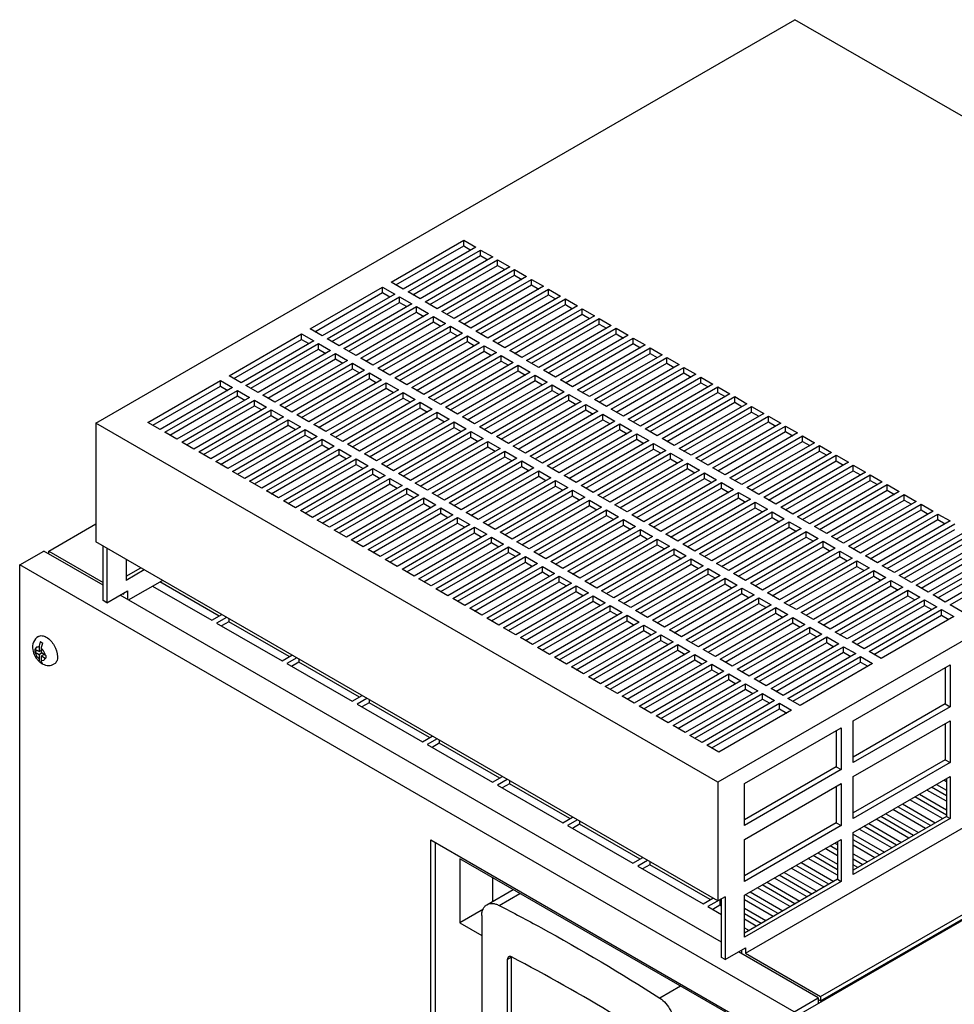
# Model space of a CAD drawing. Header units: millimetres. Extents: x 165 to 593, y 81 to 977.
# Tile 4 of 5: x 165 to 438, y 689 to 977. Entities that reach past the tile are written whole.
import ezdxf

# ---------------------------------------------------------------- set-up
doc = ezdxf.new("R2010")
doc.units = ezdxf.units.MM
doc.header["$LTSCALE"] = 68.795159
doc.layers.get('0').update_dxf_attribs({"linetype": 'CONTINUOUS'})

msp = doc.modelspace()

# ---------------------------------------------------------------- linework, layer by layer
at = {"color": 7, "linetype": 'Continuous'}
for p, q in [((187.32, 858.56), (391.6, 976.5)), ((573.33, 871.58), (391.6, 976.5)), ((273.59, 899.79), (294.8, 912.04)), ((275, 898.97), (294.8, 910.41)), ((298.33, 910), (277.12, 897.75)), ((294.8, 910.41), (294.8, 912.04)), ((294.8, 912.04), (298.33, 910)), ((294.8, 910.41), (296.92, 909.18)), ((278.54, 896.93), (299.75, 909.18)), ((279.95, 896.12), (299.75, 907.55)), ((303.28, 907.14), (282.07, 894.89)), ((299.75, 907.55), (299.75, 909.18)), ((299.75, 909.18), (303.28, 907.14)), ((299.75, 907.55), (301.87, 906.32)), ((283.49, 894.08), (304.7, 906.32)), ((284.9, 893.26), (304.7, 904.69)), ((308.23, 904.28), (287.02, 892.03)), ((304.7, 904.69), (304.7, 906.32)), ((304.7, 906.32), (308.23, 904.28)), ((304.7, 904.69), (306.82, 903.47)), ((288.44, 891.22), (309.65, 903.47)), ((289.85, 890.4), (309.65, 901.83)), ((313.18, 901.42), (291.97, 889.18)), ((309.65, 901.83), (309.65, 903.47)), ((309.65, 903.47), (313.18, 901.42)), ((309.65, 901.83), (311.77, 900.61)), ((249.9, 886.12), (271.11, 898.36)), ((271.11, 896.73), (271.11, 898.36)), ((271.11, 898.36), (274.65, 896.32)), ((277.12, 897.75), (273.59, 899.79)), ((293.38, 888.36), (314.6, 900.61)), ((294.8, 887.54), (314.6, 898.97)), ((318.13, 898.57), (296.92, 886.32)), ((314.6, 898.97), (314.6, 900.61)), ((314.6, 900.61), (318.13, 898.57)), ((314.6, 898.97), (316.72, 897.75)), ((251.31, 885.3), (271.11, 896.73)), ((274.65, 896.32), (253.43, 884.07)), ((254.85, 883.26), (276.06, 895.5)), ((271.11, 896.73), (273.23, 895.5)), ((276.06, 893.87), (276.06, 895.5)), ((276.06, 895.5), (279.6, 893.46)), ((282.07, 894.89), (278.54, 896.93)), ((298.33, 885.5), (319.55, 897.75)), ((299.75, 884.69), (319.55, 896.12)), ((323.08, 895.71), (301.87, 883.46)), ((319.55, 896.12), (319.55, 897.75)), ((319.55, 897.75), (323.08, 895.71)), ((319.55, 896.12), (321.67, 894.89)), ((256.26, 882.44), (276.06, 893.87)), ((279.6, 893.46), (258.38, 881.22)), ((259.8, 880.4), (281.01, 892.65)), ((276.06, 893.87), (278.18, 892.65)), ((281.01, 891.01), (281.01, 892.65)), ((281.01, 892.65), (284.55, 890.61)), ((287.02, 892.03), (283.49, 894.08)), ((303.28, 882.65), (324.5, 894.89)), ((304.7, 881.83), (324.5, 893.26)), ((328.03, 892.85), (306.82, 880.6)), ((324.5, 893.26), (324.5, 894.89)), ((324.5, 894.89), (328.03, 892.85)), ((324.5, 893.26), (326.62, 892.03)), ((261.21, 879.58), (281.01, 891.01)), ((284.55, 890.61), (263.33, 878.36)), ((264.75, 877.54), (285.96, 889.79)), ((281.01, 891.01), (283.13, 889.79)), ((285.96, 888.16), (285.96, 889.79)), ((285.96, 889.79), (289.5, 887.75)), ((291.97, 889.18), (288.44, 891.22)), ((308.23, 879.79), (329.45, 892.03)), ((309.65, 878.97), (329.45, 890.4)), ((332.98, 889.99), (311.77, 877.75)), ((329.45, 890.4), (329.45, 892.03)), ((329.45, 892.03), (332.98, 889.99)), ((329.45, 890.4), (331.57, 889.18)), ((266.16, 876.73), (285.96, 888.16)), ((289.5, 887.75), (268.28, 875.5)), ((269.7, 874.68), (290.91, 886.93)), ((285.96, 888.16), (288.08, 886.93)), ((290.91, 885.3), (290.91, 886.93)), ((290.91, 886.93), (294.45, 884.89)), ((296.92, 886.32), (293.38, 888.36)), ((313.18, 876.93), (334.4, 889.18)), ((314.6, 876.11), (334.4, 887.54)), ((337.93, 887.14), (316.72, 874.89)), ((334.4, 887.54), (334.4, 889.18)), ((334.4, 889.18), (337.93, 887.14)), ((334.4, 887.54), (336.52, 886.32)), ((226.21, 872.44), (247.42, 884.69)), ((247.42, 883.05), (247.42, 884.69)), ((247.42, 884.69), (250.96, 882.65)), ((253.43, 884.07), (249.9, 886.12)), ((271.11, 873.87), (290.91, 885.3)), ((294.45, 884.89), (273.23, 872.64)), ((274.65, 871.83), (295.86, 884.07)), ((290.91, 885.3), (293.03, 884.07)), ((295.86, 882.44), (295.86, 884.07)), ((295.86, 884.07), (299.4, 882.03)), ((301.87, 883.46), (298.33, 885.5)), ((318.13, 874.07), (339.35, 886.32)), ((319.55, 873.26), (339.35, 884.69)), ((342.88, 884.28), (321.67, 872.03)), ((339.35, 884.69), (339.35, 886.32)), ((339.35, 886.32), (342.88, 884.28)), ((339.35, 884.69), (341.47, 883.46)), ((227.62, 871.62), (247.42, 883.05)), ((250.96, 882.65), (229.75, 870.4)), ((231.16, 869.58), (252.37, 881.83)), ((247.42, 883.05), (249.54, 881.83)), ((252.37, 880.2), (252.37, 881.83)), ((252.37, 881.83), (255.91, 879.79)), ((258.38, 881.22), (254.85, 883.26)), ((276.06, 871.01), (295.86, 882.44)), ((299.4, 882.03), (278.18, 869.79)), ((279.6, 868.97), (300.81, 881.22)), ((295.86, 882.44), (297.98, 881.22)), ((300.81, 879.58), (300.81, 881.22)), ((300.81, 881.22), (304.34, 879.18)), ((306.82, 880.6), (303.28, 882.65)), ((323.08, 871.21), (344.3, 883.46)), ((324.5, 870.4), (344.3, 881.83)), ((347.83, 881.42), (326.62, 869.17)), ((344.3, 881.83), (344.3, 883.46)), ((344.3, 883.46), (347.83, 881.42)), ((344.3, 881.83), (346.42, 880.6)), ((232.57, 868.76), (252.37, 880.2)), ((255.91, 879.79), (234.7, 867.54)), ((236.11, 866.72), (257.32, 878.97)), ((252.37, 880.2), (254.49, 878.97)), ((257.32, 877.34), (257.32, 878.97)), ((257.32, 878.97), (260.86, 876.93)), ((263.33, 878.36), (259.8, 880.4)), ((281.01, 868.15), (300.81, 879.58)), ((304.34, 879.18), (283.13, 866.93)), ((284.55, 866.11), (305.76, 878.36)), ((300.81, 879.58), (302.93, 878.36)), ((305.76, 876.73), (305.76, 878.36)), ((305.76, 878.36), (309.29, 876.32)), ((311.77, 877.75), (308.23, 879.79)), ((328.03, 868.36), (349.25, 880.6)), ((329.45, 867.54), (349.25, 878.97)), ((352.78, 878.56), (331.57, 866.32)), ((349.25, 878.97), (349.25, 880.6)), ((349.25, 880.6), (352.78, 878.56)), ((349.25, 878.97), (351.37, 877.75)), ((237.52, 865.91), (257.32, 877.34)), ((260.86, 876.93), (239.64, 864.68)), ((241.06, 863.87), (262.27, 876.11)), ((257.32, 877.34), (259.44, 876.11)), ((262.27, 874.48), (262.27, 876.11)), ((262.27, 876.11), (265.81, 874.07)), ((268.28, 875.5), (264.75, 877.54)), ((285.96, 865.29), (305.76, 876.73)), ((309.29, 876.32), (288.08, 864.07)), ((289.5, 863.25), (310.71, 875.5)), ((305.76, 876.73), (307.88, 875.5)), ((310.71, 873.87), (310.71, 875.5)), ((310.71, 875.5), (314.24, 873.46)), ((316.72, 874.89), (313.18, 876.93)), ((332.98, 865.5), (354.2, 877.75)), ((334.4, 864.68), (354.2, 876.11)), ((357.73, 875.71), (336.52, 863.46)), ((337.93, 862.64), (359.15, 874.89)), ((354.2, 876.11), (354.2, 877.75)), ((354.2, 877.75), (357.73, 875.71)), ((354.2, 876.11), (356.32, 874.89)), ((359.15, 873.26), (359.15, 874.89)), ((359.15, 874.89), (362.68, 872.85)), ((229.75, 870.4), (226.21, 872.44)), ((242.47, 863.05), (262.27, 874.48)), ((265.81, 874.07), (244.59, 861.82)), ((246.01, 861.01), (267.22, 873.26)), ((262.27, 874.48), (264.39, 873.26)), ((267.22, 871.62), (267.22, 873.26)), ((267.22, 873.26), (270.76, 871.21)), ((273.23, 872.64), (269.7, 874.68)), ((290.91, 862.44), (310.71, 873.87)), ((314.24, 873.46), (293.03, 861.21)), ((294.45, 860.4), (315.66, 872.64)), ((310.71, 873.87), (312.83, 872.64)), ((315.66, 871.01), (315.66, 872.64)), ((315.66, 872.64), (319.19, 870.6)), ((321.67, 872.03), (318.13, 874.07)), ((339.35, 861.82), (359.15, 873.26)), ((362.68, 872.85), (341.47, 860.6)), ((342.88, 859.78), (364.1, 872.03)), ((359.15, 873.26), (361.27, 872.03)), ((364.1, 870.4), (364.1, 872.03)), ((364.1, 872.03), (367.63, 869.99)), ((202.52, 858.76), (223.73, 871.01)), ((203.94, 857.95), (223.73, 869.38)), ((223.73, 869.38), (223.73, 871.01)), ((223.73, 871.01), (227.27, 868.97)), ((223.73, 869.38), (225.86, 868.15)), ((234.7, 867.54), (231.16, 869.58)), ((247.42, 860.19), (267.22, 871.62)), ((270.76, 871.21), (249.54, 858.97)), ((250.96, 858.15), (272.17, 870.4)), ((267.22, 871.62), (269.34, 870.4)), ((272.17, 868.76), (272.17, 870.4)), ((272.17, 870.4), (275.71, 868.36)), ((278.18, 869.79), (274.65, 871.83)), ((295.86, 859.58), (315.66, 871.01)), ((319.19, 870.6), (297.98, 858.35)), ((299.4, 857.54), (320.61, 869.79)), ((315.66, 871.01), (317.78, 869.79)), ((320.61, 868.15), (320.61, 869.79)), ((320.61, 869.79), (324.14, 867.74)), ((326.62, 869.17), (323.08, 871.21)), ((344.3, 858.97), (364.1, 870.4)), ((367.63, 869.99), (346.42, 857.74)), ((347.83, 856.93), (369.05, 869.17)), ((364.1, 870.4), (366.22, 869.17)), ((573.33, 871.58), (369.05, 753.64)), ((369.05, 867.54), (369.05, 869.17)), ((369.05, 869.17), (372.58, 867.13)), ((227.27, 868.97), (206.06, 856.72)), ((207.47, 855.91), (228.68, 868.15)), ((208.89, 855.09), (228.68, 866.52)), ((228.68, 866.52), (228.68, 868.15)), ((228.68, 868.15), (232.22, 866.11)), ((228.68, 866.52), (230.81, 865.29)), ((239.64, 864.68), (236.11, 866.72)), ((252.37, 857.33), (272.17, 868.76)), ((275.71, 868.36), (254.49, 856.11)), ((255.91, 855.29), (277.12, 867.54)), ((272.17, 868.76), (274.29, 867.54)), ((277.12, 865.91), (277.12, 867.54)), ((277.12, 867.54), (280.66, 865.5)), ((283.13, 866.93), (279.6, 868.97)), ((300.81, 856.72), (320.61, 868.15)), ((324.14, 867.74), (302.93, 855.5)), ((304.35, 854.68), (325.56, 866.93)), ((320.61, 868.15), (322.73, 866.93)), ((325.56, 865.29), (325.56, 866.93)), ((325.56, 866.93), (329.09, 864.89)), ((331.57, 866.32), (328.03, 868.36)), ((349.25, 856.11), (369.05, 867.54)), ((372.58, 867.13), (351.37, 854.88)), ((352.78, 854.07), (374, 866.32)), ((369.05, 867.54), (371.17, 866.32)), ((374, 864.68), (374, 866.32)), ((374, 866.32), (377.53, 864.27)), ((232.22, 866.11), (211.01, 853.86)), ((212.42, 853.05), (233.63, 865.29)), ((213.84, 852.23), (233.63, 863.66)), ((233.63, 863.66), (233.63, 865.29)), ((233.63, 865.29), (237.17, 863.25)), ((233.63, 863.66), (235.76, 862.44)), ((244.59, 861.82), (241.06, 863.87)), ((257.32, 854.48), (277.12, 865.91)), ((280.66, 865.5), (259.44, 853.25)), ((260.86, 852.44), (282.07, 864.68)), ((277.12, 865.91), (279.24, 864.68)), ((282.07, 863.05), (282.07, 864.68)), ((282.07, 864.68), (285.61, 862.64)), ((288.08, 864.07), (284.55, 866.11)), ((305.76, 853.86), (325.56, 865.29)), ((329.09, 864.89), (307.88, 852.64)), ((309.29, 851.82), (330.51, 864.07)), ((325.56, 865.29), (327.68, 864.07)), ((330.51, 862.44), (330.51, 864.07)), ((330.51, 864.07), (334.04, 862.03)), ((336.52, 863.46), (332.98, 865.5)), ((354.2, 853.25), (374, 864.68)), ((377.53, 864.27), (356.32, 852.03)), ((357.73, 851.21), (378.94, 863.46)), ((374, 864.68), (376.12, 863.46)), ((378.94, 861.82), (378.94, 863.46)), ((378.94, 863.46), (382.48, 861.42)), ((237.17, 863.25), (215.96, 851.01)), ((217.37, 850.19), (238.58, 862.44)), ((218.79, 849.37), (238.58, 860.8)), ((238.58, 860.8), (238.58, 862.44)), ((238.58, 862.44), (242.12, 860.4)), ((238.58, 860.8), (240.71, 859.58)), ((249.54, 858.97), (246.01, 861.01)), ((262.27, 851.62), (282.07, 863.05)), ((285.61, 862.64), (264.39, 850.39)), ((265.81, 849.58), (287.02, 861.82)), ((282.07, 863.05), (284.19, 861.82)), ((287.02, 860.19), (287.02, 861.82)), ((287.02, 861.82), (290.56, 859.78)), ((293.03, 861.21), (289.5, 863.25)), ((310.71, 851.01), (330.51, 862.44)), ((334.04, 862.03), (312.83, 849.78)), ((314.24, 848.97), (335.46, 861.21)), ((330.51, 862.44), (332.63, 861.21)), ((335.46, 859.58), (335.46, 861.21)), ((335.46, 861.21), (338.99, 859.17)), ((341.47, 860.6), (337.93, 862.64)), ((359.15, 850.39), (378.94, 861.82)), ((382.48, 861.42), (361.27, 849.17)), ((362.68, 848.35), (383.89, 860.6)), ((378.94, 861.82), (381.07, 860.6)), ((383.89, 858.97), (383.89, 860.6)), ((383.89, 860.6), (387.43, 858.56)), ((187.32, 858.56), (187.32, 823.86)), ((369.05, 753.64), (187.32, 858.56)), ((206.06, 856.72), (202.52, 858.76)), ((242.12, 860.4), (220.91, 848.15)), ((222.32, 847.33), (243.53, 859.58)), ((223.74, 846.52), (243.53, 857.95)), ((243.53, 857.95), (243.53, 859.58)), ((243.53, 859.58), (247.07, 857.54)), ((243.53, 857.95), (245.66, 856.72)), ((254.49, 856.11), (250.96, 858.15)), ((267.22, 848.76), (287.02, 860.19)), ((290.56, 859.78), (269.34, 847.54)), ((270.76, 846.72), (291.97, 858.97)), ((287.02, 860.19), (289.14, 858.97)), ((291.97, 857.33), (291.97, 858.97)), ((291.97, 858.97), (295.51, 856.93)), ((297.98, 858.35), (294.45, 860.4)), ((315.66, 848.15), (335.46, 859.58)), ((338.99, 859.17), (317.78, 846.92)), ((319.19, 846.11), (340.41, 858.35)), ((335.46, 859.58), (337.58, 858.35)), ((340.41, 856.72), (340.41, 858.35)), ((340.41, 858.35), (343.94, 856.31)), ((346.42, 857.74), (342.88, 859.78)), ((364.1, 847.54), (383.89, 858.97)), ((387.43, 858.56), (366.22, 846.31)), ((367.63, 845.5), (388.84, 857.74)), ((383.89, 858.97), (386.02, 857.74)), ((388.84, 856.11), (388.84, 857.74)), ((388.84, 857.74), (392.38, 855.7)), ((211.01, 853.86), (207.47, 855.91)), ((247.07, 857.54), (225.86, 845.29)), ((227.27, 844.47), (248.48, 856.72)), ((228.68, 843.66), (248.48, 855.09)), ((248.48, 855.09), (248.48, 856.72)), ((248.48, 856.72), (252.02, 854.68)), ((248.48, 855.09), (250.61, 853.86)), ((259.44, 853.25), (255.91, 855.29)), ((272.17, 845.9), (291.97, 857.33)), ((295.51, 856.93), (274.29, 844.68)), ((275.71, 843.86), (296.92, 856.11)), ((291.97, 857.33), (294.09, 856.11)), ((296.92, 854.48), (296.92, 856.11)), ((296.92, 856.11), (300.46, 854.07)), ((302.93, 855.5), (299.4, 857.54)), ((320.61, 845.29), (340.41, 856.72)), ((343.94, 856.31), (322.73, 844.07)), ((324.14, 843.25), (345.36, 855.5)), ((340.41, 856.72), (342.53, 855.5)), ((345.36, 853.86), (345.36, 855.5)), ((345.36, 855.5), (348.89, 853.46)), ((351.37, 854.88), (347.83, 856.93)), ((369.05, 844.68), (388.84, 856.11)), ((392.38, 855.7), (371.17, 843.45)), ((372.58, 842.64), (393.79, 854.88)), ((388.84, 856.11), (390.97, 854.88)), ((393.79, 853.25), (393.79, 854.88)), ((393.79, 854.88), (397.33, 852.84)), ((215.96, 851.01), (212.42, 853.05)), ((252.02, 854.68), (230.81, 842.43)), ((232.22, 841.62), (253.43, 853.86)), ((233.63, 840.8), (253.43, 852.23)), ((253.43, 852.23), (253.43, 853.86)), ((253.43, 853.86), (256.97, 851.82)), ((253.43, 852.23), (255.55, 851.01)), ((264.39, 850.39), (260.86, 852.44)), ((277.12, 843.05), (296.92, 854.48)), ((300.46, 854.07), (279.24, 841.82)), ((280.66, 841), (301.87, 853.25)), ((296.92, 854.48), (299.04, 853.25)), ((301.87, 851.62), (301.87, 853.25)), ((301.87, 853.25), (305.41, 851.21)), ((307.88, 852.64), (304.35, 854.68)), ((325.56, 842.43), (345.36, 853.86)), ((348.89, 853.46), (327.68, 841.21)), ((329.09, 840.39), (350.31, 852.64)), ((345.36, 853.86), (347.48, 852.64)), ((350.31, 851.01), (350.31, 852.64)), ((350.31, 852.64), (353.84, 850.6)), ((356.32, 852.03), (352.78, 854.07)), ((374, 841.82), (393.79, 853.25)), ((397.33, 852.84), (376.12, 840.6)), ((377.53, 839.78), (398.74, 852.03)), ((393.79, 853.25), (395.92, 852.03)), ((398.74, 850.39), (398.74, 852.03)), ((398.74, 852.03), (402.28, 849.99)), ((220.91, 848.15), (217.37, 850.19)), ((256.97, 851.82), (235.76, 839.58)), ((237.17, 838.76), (258.38, 851.01)), ((238.58, 837.94), (258.38, 849.37)), ((258.38, 849.37), (258.38, 851.01)), ((258.38, 851.01), (261.92, 848.97)), ((258.38, 849.37), (260.5, 848.15)), ((269.34, 847.54), (265.81, 849.58)), ((282.07, 840.19), (301.87, 851.62)), ((305.41, 851.21), (284.19, 838.96)), ((285.61, 838.15), (306.82, 850.39)), ((301.87, 851.62), (303.99, 850.39)), ((306.82, 848.76), (306.82, 850.39)), ((306.82, 850.39), (310.36, 848.35)), ((312.83, 849.78), (309.29, 851.82)), ((330.51, 839.58), (350.31, 851.01)), ((353.84, 850.6), (332.63, 838.35)), ((334.04, 837.53), (355.26, 849.78)), ((350.31, 851.01), (352.43, 849.78)), ((355.26, 848.15), (355.26, 849.78)), ((355.26, 849.78), (358.79, 847.74)), ((361.27, 849.17), (357.73, 851.21)), ((378.95, 838.96), (398.74, 850.39)), ((402.28, 849.99), (381.07, 837.74)), ((382.48, 836.92), (403.69, 849.17)), ((398.74, 850.39), (400.87, 849.17)), ((403.69, 847.54), (403.69, 849.17)), ((403.69, 849.17), (407.23, 847.13)), ((225.86, 845.29), (222.32, 847.33)), ((261.92, 848.97), (240.71, 836.72)), ((242.12, 835.9), (263.33, 848.15)), ((243.53, 835.08), (263.33, 846.52)), ((266.87, 846.11), (245.66, 833.86)), ((263.33, 846.52), (263.33, 848.15)), ((263.33, 848.15), (266.87, 846.11)), ((263.33, 846.52), (265.45, 845.29)), ((274.29, 844.68), (270.76, 846.72)), ((287.02, 837.33), (306.82, 848.76)), ((310.36, 848.35), (289.14, 836.11)), ((290.56, 835.29), (311.77, 847.54)), ((306.82, 848.76), (308.94, 847.54)), ((311.77, 845.9), (311.77, 847.54)), ((311.77, 847.54), (315.31, 845.5)), ((317.78, 846.92), (314.24, 848.97)), ((322.73, 844.07), (319.19, 846.11)), ((335.46, 836.72), (355.26, 848.15)), ((358.79, 847.74), (337.58, 835.49)), ((338.99, 834.68), (360.21, 846.92)), ((355.26, 848.15), (357.38, 846.92)), ((360.21, 845.29), (360.21, 846.92)), ((360.21, 846.92), (363.74, 844.88)), ((366.22, 846.31), (362.68, 848.35)), ((383.89, 836.11), (403.69, 847.54)), ((407.23, 847.13), (386.02, 834.88)), ((387.43, 834.06), (408.64, 846.31)), ((403.69, 847.54), (405.82, 846.31)), ((408.64, 844.68), (408.64, 846.31)), ((408.64, 846.31), (412.18, 844.27)), ((230.81, 842.43), (227.27, 844.47)), ((247.07, 833.04), (268.28, 845.29)), ((248.48, 832.23), (268.28, 843.66)), ((271.82, 843.25), (250.61, 831)), ((268.28, 843.66), (268.28, 845.29)), ((268.28, 845.29), (271.82, 843.25)), ((268.28, 843.66), (270.4, 842.43)), ((279.24, 841.82), (275.71, 843.86)), ((291.97, 834.47), (311.77, 845.9)), ((315.31, 845.5), (294.09, 833.25)), ((295.51, 832.43), (316.72, 844.68)), ((311.77, 845.9), (313.89, 844.68)), ((316.72, 843.05), (316.72, 844.68)), ((316.72, 844.68), (320.26, 842.64)), ((327.68, 841.21), (324.14, 843.25)), ((340.41, 833.86), (360.21, 845.29)), ((363.74, 844.88), (342.53, 832.64)), ((343.94, 831.82), (365.16, 844.07)), ((360.21, 845.29), (362.33, 844.07)), ((365.16, 842.43), (365.16, 844.07)), ((365.16, 844.07), (368.69, 842.03)), ((371.17, 843.45), (367.63, 845.5)), ((388.84, 833.25), (408.64, 844.68)), ((412.18, 844.27), (390.97, 832.02)), ((392.38, 831.21), (413.59, 843.45)), ((408.64, 844.68), (410.76, 843.45)), ((413.59, 841.82), (413.59, 843.45)), ((413.59, 843.45), (417.13, 841.41)), ((235.76, 839.58), (232.22, 841.62)), ((252.02, 830.19), (273.23, 842.43)), ((253.43, 829.37), (273.23, 840.8)), ((276.77, 840.39), (255.55, 828.14)), ((273.23, 840.8), (273.23, 842.43)), ((273.23, 842.43), (276.77, 840.39)), ((273.23, 840.8), (275.35, 839.58)), ((284.19, 838.96), (280.66, 841)), ((296.92, 831.61), (316.72, 843.05)), ((320.26, 842.64), (299.04, 830.39)), ((300.46, 829.57), (321.67, 841.82)), ((316.72, 843.05), (318.84, 841.82)), ((321.67, 840.19), (321.67, 841.82)), ((321.67, 841.82), (325.2, 839.78)), ((332.63, 838.35), (329.09, 840.39)), ((345.36, 831), (365.16, 842.43)), ((368.69, 842.03), (347.48, 829.78)), ((348.89, 828.96), (370.11, 841.21)), ((365.16, 842.43), (367.28, 841.21)), ((370.11, 839.58), (370.11, 841.21)), ((370.11, 841.21), (373.64, 839.17)), ((376.12, 840.6), (372.58, 842.64)), ((393.79, 830.39), (413.59, 841.82)), ((417.13, 841.41), (395.92, 829.17)), ((397.33, 828.35), (418.54, 840.6)), ((413.59, 841.82), (415.71, 840.6)), ((418.54, 838.96), (418.54, 840.6)), ((418.54, 840.6), (422.08, 838.56)), ((240.71, 836.72), (237.17, 838.76)), ((256.97, 827.33), (278.18, 839.58)), ((258.38, 826.51), (278.18, 837.94)), ((281.72, 837.53), (260.5, 825.29)), ((278.18, 837.94), (278.18, 839.58)), ((278.18, 839.58), (281.72, 837.53)), ((278.18, 837.94), (280.3, 836.72)), ((289.14, 836.11), (285.61, 838.15)), ((301.87, 828.76), (321.67, 840.19)), ((325.2, 839.78), (303.99, 827.53)), ((305.41, 826.72), (326.62, 838.96)), ((321.67, 840.19), (323.79, 838.96)), ((326.62, 837.33), (326.62, 838.96)), ((326.62, 838.96), (330.15, 836.92)), ((337.58, 835.49), (334.04, 837.53)), ((350.31, 828.14), (370.11, 839.58)), ((373.64, 839.17), (352.43, 826.92)), ((353.84, 826.1), (375.06, 838.35)), ((370.11, 839.58), (372.23, 838.35)), ((375.06, 836.72), (375.06, 838.35)), ((375.06, 838.35), (378.59, 836.31)), ((381.07, 837.74), (377.53, 839.78)), ((398.74, 827.53), (418.54, 838.96)), ((422.08, 838.56), (400.87, 826.31)), ((402.28, 825.49), (423.49, 837.74)), ((418.54, 838.96), (420.66, 837.74)), ((423.49, 836.11), (423.49, 837.74)), ((423.49, 837.74), (427.03, 835.7)), ((245.66, 833.86), (242.12, 835.9)), ((261.92, 824.47), (283.13, 836.72)), ((263.33, 823.65), (283.13, 835.08)), ((286.67, 834.68), (265.45, 822.43)), ((283.13, 835.08), (283.13, 836.72)), ((283.13, 836.72), (286.67, 834.68)), ((283.13, 835.08), (285.25, 833.86)), ((294.09, 833.25), (290.56, 835.29)), ((306.82, 825.9), (326.62, 837.33)), ((330.15, 836.92), (308.94, 824.67)), ((310.36, 823.86), (331.57, 836.11)), ((326.62, 837.33), (328.74, 836.11)), ((331.57, 834.47), (331.57, 836.11)), ((331.57, 836.11), (335.1, 834.06)), ((342.53, 832.64), (338.99, 834.68)), ((355.26, 825.29), (375.06, 836.72)), ((378.59, 836.31), (357.38, 824.06)), ((358.79, 823.25), (380.01, 835.49)), ((375.06, 836.72), (377.18, 835.49)), ((380.01, 833.86), (380.01, 835.49)), ((380.01, 835.49), (383.54, 833.45)), ((386.02, 834.88), (382.48, 836.92)), ((403.69, 824.68), (423.49, 836.11)), ((427.03, 835.7), (405.82, 823.45)), ((407.23, 822.63), (428.44, 834.88)), ((423.49, 836.11), (425.61, 834.88)), ((428.44, 833.25), (428.44, 834.88)), ((428.44, 834.88), (431.98, 832.84)), ((250.61, 831), (247.07, 833.04)), ((266.87, 821.61), (288.08, 833.86)), ((268.28, 820.8), (288.08, 832.23)), ((291.62, 831.82), (270.4, 819.57)), ((288.08, 832.23), (288.08, 833.86)), ((288.08, 833.86), (291.62, 831.82)), ((288.08, 832.23), (290.2, 831)), ((299.04, 830.39), (295.51, 832.43)), ((311.77, 823.04), (331.57, 834.47)), ((335.1, 834.06), (313.89, 821.82)), ((315.31, 821), (336.52, 833.25)), ((331.57, 834.47), (333.69, 833.25)), ((336.52, 831.61), (336.52, 833.25)), ((336.52, 833.25), (340.05, 831.21)), ((347.48, 829.78), (343.94, 831.82)), ((360.21, 822.43), (380.01, 833.86)), ((383.54, 833.45), (362.33, 821.2)), ((363.74, 820.39), (384.96, 832.64)), ((380.01, 833.86), (382.13, 832.64)), ((384.96, 831), (384.96, 832.64)), ((384.96, 832.64), (388.49, 830.59)), ((390.97, 832.02), (387.43, 834.06)), ((408.64, 821.82), (428.44, 833.25)), ((431.98, 832.84), (410.76, 820.59)), ((412.18, 819.78), (433.39, 832.02)), ((428.44, 833.25), (430.56, 832.02)), ((433.39, 830.39), (433.39, 832.02)), ((433.39, 832.02), (436.93, 829.98)), ((173.53, 821.2), (187.32, 829.16)), ((255.55, 828.14), (252.02, 830.19)), ((271.82, 818.76), (293.03, 831)), ((273.23, 817.94), (293.03, 829.37)), ((296.57, 828.96), (275.35, 816.71)), ((293.03, 829.37), (293.03, 831)), ((293.03, 831), (296.57, 828.96)), ((293.03, 829.37), (295.15, 828.14)), ((303.99, 827.53), (300.46, 829.57)), ((316.72, 820.18), (336.52, 831.61)), ((340.05, 831.21), (318.84, 818.96)), ((320.26, 818.14), (341.47, 830.39)), ((336.52, 831.61), (338.64, 830.39)), ((341.47, 828.76), (341.47, 830.39)), ((341.47, 830.39), (345, 828.35)), ((352.43, 826.92), (348.89, 828.96)), ((365.16, 819.57), (384.96, 831)), ((388.49, 830.59), (367.28, 818.35)), ((368.69, 817.53), (389.91, 829.78)), ((384.96, 831), (387.08, 829.78)), ((389.91, 828.14), (389.91, 829.78)), ((389.91, 829.78), (393.44, 827.74)), ((395.92, 829.17), (392.38, 831.21)), ((413.59, 818.96), (433.39, 830.39)), ((436.93, 829.98), (415.71, 817.73)), ((417.13, 816.92), (438.34, 829.17)), ((433.39, 830.39), (435.51, 829.17)), ((260.5, 825.29), (256.97, 827.33)), ((276.77, 815.9), (297.98, 828.14)), ((278.18, 815.08), (297.98, 826.51)), ((301.52, 826.1), (280.3, 813.86)), ((297.98, 826.51), (297.98, 828.14)), ((297.98, 828.14), (301.52, 826.1)), ((297.98, 826.51), (300.1, 825.29)), ((308.94, 824.67), (305.41, 826.72)), ((321.67, 817.33), (341.47, 828.76)), ((345, 828.35), (323.79, 816.1)), ((325.21, 815.29), (346.42, 827.53)), ((341.47, 828.76), (343.59, 827.53)), ((346.42, 825.9), (346.42, 827.53)), ((346.42, 827.53), (349.95, 825.49)), ((357.38, 824.06), (353.84, 826.1)), ((370.11, 816.71), (389.91, 828.14)), ((393.44, 827.74), (372.23, 815.49)), ((373.64, 814.67), (394.86, 826.92)), ((389.91, 828.14), (392.03, 826.92)), ((394.86, 825.29), (394.86, 826.92)), ((394.86, 826.92), (398.39, 824.88)), ((400.87, 826.31), (397.33, 828.35)), ((418.54, 816.1), (438.34, 827.53)), ((441.88, 827.12), (420.66, 814.88)), ((422.08, 814.06), (443.29, 826.31)), ((369.05, 718.94), (187.32, 823.86)), ((265.45, 822.43), (261.92, 824.47)), ((281.72, 813.04), (302.93, 825.29)), ((283.13, 812.22), (302.93, 823.65)), ((306.47, 823.25), (285.25, 811)), ((302.93, 823.65), (302.93, 825.29)), ((302.93, 825.29), (306.47, 823.25)), ((302.93, 823.65), (305.05, 822.43)), ((313.89, 821.82), (310.36, 823.86)), ((326.62, 814.47), (346.42, 825.9)), ((349.95, 825.49), (328.74, 813.24)), ((330.15, 812.43), (351.37, 824.67)), ((346.42, 825.9), (348.54, 824.67)), ((351.37, 823.04), (351.37, 824.67)), ((351.37, 824.67), (354.9, 822.63)), ((362.33, 821.2), (358.79, 823.25)), ((375.06, 813.86), (394.86, 825.29)), ((398.39, 824.88), (377.18, 812.63)), ((378.59, 811.82), (399.8, 824.06)), ((394.86, 825.29), (396.98, 824.06)), ((399.8, 822.43), (399.8, 824.06)), ((399.8, 824.06), (403.34, 822.02)), ((405.82, 823.45), (402.28, 825.49)), ((423.49, 813.24), (443.29, 824.68)), ((446.83, 824.27), (425.61, 812.02)), ((427.03, 811.2), (448.24, 823.45)), ((165.05, 817.12), (172.12, 821.2)), ((189.44, 811.2), (172.12, 821.2)), ((173.53, 820.39), (173.53, 821.2)), ((173.53, 821.2), (189.44, 812.02)), ((189.44, 806.71), (189.44, 822.63)), ((190.5, 822.02), (190.5, 806.1)), ((270.4, 819.57), (266.87, 821.61)), ((286.67, 810.18), (307.88, 822.43)), ((288.08, 809.37), (307.88, 820.8)), ((311.42, 820.39), (290.2, 808.14)), ((307.88, 820.8), (307.88, 822.43)), ((307.88, 822.43), (311.42, 820.39)), ((307.88, 820.8), (310, 819.57)), ((318.84, 818.96), (315.31, 821)), ((331.57, 811.61), (351.37, 823.04)), ((354.9, 822.63), (333.69, 810.39)), ((335.1, 809.57), (356.32, 821.82)), ((351.37, 823.04), (353.49, 821.82)), ((356.32, 820.18), (356.32, 821.82)), ((356.32, 821.82), (359.85, 819.78)), ((367.28, 818.35), (363.74, 820.39)), ((380.01, 811), (399.8, 822.43)), ((403.34, 822.02), (382.13, 809.77)), ((383.54, 808.96), (404.75, 821.2)), ((399.8, 822.43), (401.93, 821.2)), ((404.75, 819.57), (404.75, 821.2)), ((404.75, 821.2), (408.29, 819.16)), ((410.76, 820.59), (407.23, 822.63)), ((428.44, 810.39), (448.24, 821.82)), ((451.78, 821.41), (430.56, 809.16)), ((431.98, 808.35), (453.19, 820.59)), ((196.16, 818.75), (196.16, 812.63)), ((275.35, 816.71), (271.82, 818.76)), ((291.62, 807.32), (312.83, 819.57)), ((293.03, 806.51), (312.83, 817.94)), ((316.37, 817.53), (295.15, 805.28)), ((312.83, 817.94), (312.83, 819.57)), ((312.83, 819.57), (316.37, 817.53)), ((312.83, 817.94), (314.95, 816.71)), ((323.79, 816.1), (320.26, 818.14)), ((336.52, 808.75), (356.32, 820.18)), ((359.85, 819.78), (338.64, 807.53)), ((340.05, 806.71), (361.27, 818.96)), ((341.47, 805.9), (361.27, 817.33)), ((356.32, 820.18), (358.44, 818.96)), ((361.27, 817.33), (361.27, 818.96)), ((361.27, 818.96), (364.8, 816.92)), ((361.27, 817.33), (363.39, 816.1)), ((372.23, 815.49), (368.69, 817.53)), ((384.96, 808.14), (404.75, 819.57)), ((408.29, 819.16), (387.08, 806.92)), ((388.49, 806.1), (409.7, 818.35)), ((404.75, 819.57), (406.88, 818.35)), ((409.7, 816.71), (409.7, 818.35)), ((409.7, 818.35), (413.24, 816.31)), ((415.71, 817.73), (412.18, 819.78)), ((433.39, 807.53), (453.19, 818.96)), ((456.73, 818.55), (435.51, 806.3)), ((436.93, 805.49), (458.14, 817.74)), ((165.05, 212.09), (165.05, 817.12)), ((391.32, 686.48), (165.05, 817.12)), ((196.16, 813.86), (200.4, 816.3)), ((201.46, 815.69), (196.16, 812.63)), ((280.3, 813.86), (276.77, 815.9)), ((296.57, 804.47), (317.78, 816.71)), ((297.98, 803.65), (317.78, 815.08)), ((321.32, 814.67), (300.1, 802.43)), ((317.78, 815.08), (317.78, 816.71)), ((317.78, 816.71), (321.32, 814.67)), ((317.78, 815.08), (319.9, 813.86)), ((328.74, 813.24), (325.21, 815.29)), ((364.8, 816.92), (343.59, 804.67)), ((345, 803.85), (366.22, 816.1)), ((346.42, 803.04), (366.22, 814.47)), ((366.22, 814.47), (366.22, 816.1)), ((366.22, 816.1), (369.75, 814.06)), ((366.22, 814.47), (368.34, 813.24)), ((377.18, 812.63), (373.64, 814.67)), ((389.91, 805.28), (409.7, 816.71)), ((413.24, 816.31), (392.03, 804.06)), ((393.44, 803.24), (414.65, 815.49)), ((409.7, 816.71), (411.83, 815.49)), ((414.65, 813.86), (414.65, 815.49)), ((414.65, 815.49), (418.19, 813.45)), ((420.66, 814.88), (417.13, 816.92)), ((196.86, 806.91), (206.76, 812.63)), ((223.31, 802.18), (205.99, 812.18)), ((285.25, 811), (281.72, 813.04)), ((301.52, 801.61), (322.73, 813.86)), ((302.93, 800.79), (322.73, 812.22)), ((326.27, 811.82), (305.05, 799.57)), ((322.73, 812.22), (322.73, 813.86)), ((322.73, 813.86), (326.27, 811.82)), ((322.73, 812.22), (324.85, 811)), ((333.69, 810.39), (330.15, 812.43)), ((369.75, 814.06), (348.54, 801.81)), ((349.95, 801), (371.17, 813.24)), ((351.37, 800.18), (371.17, 811.61)), ((371.17, 811.61), (371.17, 813.24)), ((371.17, 813.24), (374.7, 811.2)), ((371.17, 811.61), (373.29, 810.39)), ((382.13, 809.77), (378.59, 811.82)), ((394.86, 802.43), (414.65, 813.86)), ((418.19, 813.45), (396.98, 801.2)), ((398.39, 800.38), (419.6, 812.63)), ((414.65, 813.86), (416.78, 812.63)), ((419.6, 811), (419.6, 812.63)), ((419.6, 812.63), (423.14, 810.59)), ((425.61, 812.02), (422.08, 814.06)), ((190.5, 806.1), (196.51, 809.57)), ((195.1, 808.75), (195.45, 808.55)), ((195.45, 808.55), (195.45, 808.96)), ((196.51, 809.57), (196.51, 807.12)), ((203.87, 810.96), (221.19, 800.95)), ((290.2, 808.14), (286.67, 810.18)), ((306.47, 798.75), (327.68, 811)), ((307.88, 797.93), (327.68, 809.37)), ((331.22, 808.96), (310, 796.71)), ((327.68, 809.37), (327.68, 811)), ((327.68, 811), (331.22, 808.96)), ((327.68, 809.37), (329.8, 808.14)), ((338.64, 807.53), (335.1, 809.57)), ((374.7, 811.2), (353.49, 798.96)), ((354.9, 798.14), (376.12, 810.39)), ((356.32, 797.32), (376.12, 808.75)), ((376.12, 808.75), (376.12, 810.39)), ((376.12, 810.39), (379.65, 808.35)), ((376.12, 808.75), (378.24, 807.53)), ((387.08, 806.92), (383.54, 808.96)), ((399.81, 799.57), (419.6, 811)), ((423.14, 810.59), (401.93, 798.34)), ((403.34, 797.53), (424.55, 809.77)), ((419.6, 811), (421.73, 809.77)), ((424.55, 808.14), (424.55, 809.77)), ((424.55, 809.77), (428.09, 807.73)), ((430.56, 809.16), (427.03, 811.2)), ((190.5, 806.1), (189.44, 806.71)), ((370.11, 706.9), (194.39, 808.34)), ((295.15, 805.28), (291.62, 807.32)), ((311.42, 795.89), (332.63, 808.14)), ((312.83, 795.08), (332.63, 806.51)), ((336.17, 806.1), (314.95, 793.85)), ((332.63, 806.51), (332.63, 808.14)), ((332.63, 808.14), (336.17, 806.1)), ((332.63, 806.51), (334.75, 805.28)), ((343.59, 804.67), (340.05, 806.71)), ((379.65, 808.35), (358.44, 796.1)), ((359.85, 795.28), (381.07, 807.53)), ((361.27, 794.47), (381.07, 805.9)), ((381.07, 805.9), (381.07, 807.53)), ((381.07, 807.53), (384.6, 805.49)), ((381.07, 805.9), (383.19, 804.67)), ((392.03, 804.06), (388.49, 806.1)), ((404.75, 796.71), (424.55, 808.14)), ((428.09, 807.73), (406.88, 795.49)), ((408.29, 794.67), (429.5, 806.92)), ((424.55, 808.14), (426.67, 806.92)), ((429.5, 805.28), (429.5, 806.92)), ((429.5, 806.92), (433.04, 804.88)), ((435.51, 806.3), (431.98, 808.35)), ((300.1, 802.43), (296.57, 804.47)), ((316.37, 793.04), (337.58, 805.28)), ((317.78, 792.22), (337.58, 803.65)), ((341.12, 803.24), (319.9, 790.99)), ((337.58, 803.65), (337.58, 805.28)), ((337.58, 805.28), (341.12, 803.24)), ((337.58, 803.65), (339.7, 802.43)), ((348.54, 801.81), (345, 803.85)), ((384.6, 805.49), (363.39, 793.24)), ((364.8, 792.42), (386.02, 804.67)), ((366.22, 791.61), (386.02, 803.04)), ((386.02, 803.04), (386.02, 804.67)), ((386.02, 804.67), (389.55, 802.63)), ((386.02, 803.04), (388.14, 801.81)), ((396.98, 801.2), (393.44, 803.24)), ((409.7, 793.85), (429.5, 805.28)), ((433.04, 804.88), (411.83, 792.63)), ((413.24, 791.81), (434.45, 804.06)), ((429.5, 805.28), (431.62, 804.06)), ((434.45, 802.43), (434.45, 804.06)), ((434.45, 804.06), (437.99, 802.02)), ((440.46, 803.45), (436.93, 805.49)), ((221.19, 800.95), (224.09, 802.63)), ((225.5, 801.81), (222.6, 800.14)), ((222.6, 800.14), (241.7, 789.12)), ((226.14, 800.55), (224.02, 799.32)), ((226.14, 801.45), (226.14, 800.55)), ((243.82, 790.34), (226.14, 800.55)), ((305.05, 799.57), (301.52, 801.61)), ((321.32, 790.18), (342.53, 802.43)), ((322.73, 789.36), (342.53, 800.79)), ((346.06, 800.38), (324.85, 788.14)), ((342.53, 800.79), (342.53, 802.43)), ((342.53, 802.43), (346.06, 800.38)), ((342.53, 800.79), (344.65, 799.57)), ((353.49, 798.96), (349.95, 801)), ((389.55, 802.63), (368.34, 790.38)), ((369.75, 789.57), (390.97, 801.81)), ((371.17, 788.75), (390.97, 800.18)), ((390.97, 800.18), (390.97, 801.81)), ((390.97, 801.81), (394.5, 799.77)), ((390.97, 800.18), (393.09, 798.96)), ((401.93, 798.34), (398.39, 800.38)), ((414.65, 791), (434.45, 802.43)), ((437.99, 802.02), (416.78, 789.77)), ((434.45, 802.43), (436.57, 801.2)), ((310, 796.71), (306.47, 798.75)), ((326.27, 787.32), (347.48, 799.57)), ((327.68, 786.5), (347.48, 797.93)), ((351.01, 797.53), (329.8, 785.28)), ((347.48, 797.93), (347.48, 799.57)), ((347.48, 799.57), (351.01, 797.53)), ((347.48, 797.93), (349.6, 796.71)), ((358.44, 796.1), (354.9, 798.14)), ((394.5, 799.77), (373.29, 787.52)), ((374.7, 786.71), (395.92, 798.96)), ((376.12, 785.89), (395.92, 797.32)), ((395.92, 797.32), (395.92, 798.96)), ((395.92, 798.96), (399.45, 796.91)), ((395.92, 797.32), (398.04, 796.1)), ((406.88, 795.49), (403.34, 797.53)), ((314.95, 793.85), (311.42, 795.89)), ((331.22, 784.46), (352.43, 796.71)), ((332.63, 783.65), (352.43, 795.08)), ((355.96, 794.67), (334.75, 782.42)), ((352.43, 795.08), (352.43, 796.71)), ((352.43, 796.71), (355.96, 794.67)), ((352.43, 795.08), (354.55, 793.85)), ((363.39, 793.24), (359.85, 795.28)), ((377.18, 703.63), (538.59, 796.82)), ((399.45, 796.91), (378.24, 784.67)), ((379.65, 783.85), (400.87, 796.1)), ((381.07, 783.03), (400.87, 794.47)), ((400.87, 794.47), (400.87, 796.1)), ((400.87, 796.1), (404.4, 794.06)), ((400.87, 794.47), (402.99, 793.24)), ((411.83, 792.63), (408.29, 794.67)), ((169.47, 791.71), (170.17, 792.12)), ((170.7, 791.81), (169.58, 792.46)), ((169.58, 791.64), (170.7, 790.99)), ((170.7, 793.11), (170.7, 791.81)), ((170.7, 791.81), (171.41, 792.22)), ((171.41, 791.4), (171.41, 792.7)), ((319.9, 790.99), (316.37, 793.04)), ((336.17, 781.61), (357.38, 793.85)), ((337.58, 780.79), (357.38, 792.22)), ((360.91, 791.81), (339.7, 779.56)), ((357.38, 792.22), (357.38, 793.85)), ((357.38, 793.85), (360.91, 791.81)), ((357.38, 792.22), (359.5, 790.99)), ((368.34, 790.38), (364.8, 792.42)), ((404.4, 794.06), (383.19, 781.81)), ((384.6, 780.99), (405.82, 793.24)), ((386.02, 780.18), (405.82, 791.61)), ((405.82, 791.61), (405.82, 793.24)), ((405.82, 793.24), (409.35, 791.2)), ((405.82, 791.61), (407.94, 790.38)), ((416.78, 789.77), (413.24, 791.81)), ((170.7, 790.99), (171.41, 791.4)), ((170.7, 790.99), (170.7, 789.69)), ((171.13, 788.59), (171.48, 788.79)), ((172.53, 790.75), (171.41, 791.4)), ((171.41, 790.58), (172.12, 790.99)), ((171.41, 789.29), (171.41, 790.58)), ((171.41, 790.58), (172.53, 789.93)), ((172.65, 790.42), (172.65, 790.28)), ((172.65, 790.28), (172.65, 790.14)), ((241.7, 789.12), (244.6, 790.79)), ((246.01, 789.97), (243.11, 788.3)), ((246.65, 788.71), (244.52, 787.48)), ((246.65, 789.61), (246.65, 788.71)), ((264.32, 778.5), (246.65, 788.71)), ((324.85, 788.14), (321.32, 790.18)), ((341.12, 778.75), (362.33, 790.99)), ((342.53, 777.93), (362.33, 789.36)), ((365.86, 788.95), (344.65, 776.71)), ((362.33, 789.36), (362.33, 790.99)), ((362.33, 790.99), (365.86, 788.95)), ((362.33, 789.36), (364.45, 788.14)), ((373.29, 787.52), (369.75, 789.57)), ((409.35, 791.2), (388.14, 778.95)), ((389.55, 778.14), (410.77, 790.38)), ((390.97, 777.32), (410.77, 788.75)), ((410.77, 788.75), (410.77, 790.38)), ((410.77, 790.38), (414.3, 788.34)), ((410.77, 788.75), (412.89, 787.52)), ((243.11, 788.3), (262.2, 777.28)), ((329.8, 785.28), (326.27, 787.32)), ((346.07, 775.89), (367.28, 788.14)), ((347.48, 775.07), (367.28, 786.5)), ((370.81, 786.1), (349.6, 773.85)), ((367.28, 786.5), (367.28, 788.14)), ((367.28, 788.14), (370.81, 786.1)), ((367.28, 786.5), (369.4, 785.28)), ((378.24, 784.67), (374.7, 786.71)), ((414.3, 788.34), (393.09, 776.09)), ((408.64, 771.6), (436.93, 787.93)), ((435.51, 787.12), (435.51, 776.5)), ((436.93, 787.93), (436.93, 775.69)), ((334.75, 782.42), (331.22, 784.46)), ((351.01, 773.03), (372.23, 785.28)), ((352.43, 772.22), (372.23, 783.65)), ((375.76, 783.24), (354.55, 770.99)), ((372.23, 783.65), (372.23, 785.28)), ((372.23, 785.28), (375.76, 783.24)), ((372.23, 783.65), (374.35, 782.42)), ((383.19, 781.81), (379.65, 783.85)), ((339.7, 779.56), (336.17, 781.61)), ((355.96, 770.17), (377.18, 782.42)), ((357.38, 769.36), (377.18, 780.79)), ((380.71, 780.38), (359.5, 768.13)), ((377.18, 780.79), (377.18, 782.42)), ((377.18, 782.42), (380.71, 780.38)), ((377.18, 780.79), (379.3, 779.56)), ((388.14, 778.95), (384.6, 780.99)), ((262.2, 777.28), (265.1, 778.95)), ((266.52, 778.13), (263.62, 776.46)), ((267.15, 777.77), (267.15, 776.87)), ((344.65, 776.71), (341.12, 778.75)), ((360.91, 767.32), (382.13, 779.56)), ((362.33, 766.5), (382.13, 777.93)), ((385.66, 777.52), (364.45, 765.28)), ((382.13, 777.93), (382.13, 779.56)), ((382.13, 779.56), (385.66, 777.52)), ((382.13, 777.93), (384.25, 776.71)), ((393.09, 776.09), (389.55, 778.14)), ((263.62, 776.46), (282.71, 765.44)), ((267.15, 776.87), (265.03, 775.64)), ((284.83, 766.66), (267.15, 776.87)), ((349.6, 773.85), (346.07, 775.89)), ((365.86, 764.46), (387.08, 776.71)), ((367.28, 763.64), (387.08, 775.07)), ((390.61, 774.67), (369.4, 762.42)), ((387.08, 775.07), (387.08, 776.71)), ((387.08, 776.71), (390.61, 774.67)), ((387.08, 775.07), (389.2, 773.85)), ((435.51, 776.5), (408.64, 760.99)), ((436.93, 775.69), (408.64, 759.36)), ((435.51, 776.5), (436.93, 775.69)), ((354.55, 770.99), (351.01, 773.03)), ((408.64, 755.27), (436.93, 771.6)), ((408.64, 759.36), (408.64, 771.6)), ((436.93, 771.6), (436.93, 759.36)), ((359.5, 768.13), (355.96, 770.17)), ((376.82, 753.23), (405.11, 769.56)), ((403.69, 768.75), (403.69, 758.13)), ((405.11, 769.56), (405.11, 757.31)), ((435.51, 770.79), (435.51, 760.17)), ((282.71, 765.44), (285.61, 767.11)), ((287.02, 766.3), (284.12, 764.62)), ((287.66, 765.93), (287.66, 765.03)), ((364.45, 765.28), (360.91, 767.32)), ((284.12, 764.62), (303.21, 753.6)), ((287.66, 765.03), (285.54, 763.8)), ((305.34, 754.82), (287.66, 765.03)), ((369.4, 762.42), (365.86, 764.46)), ((435.51, 760.17), (408.64, 744.66)), ((435.51, 760.17), (436.93, 759.36)), ((403.69, 758.13), (376.82, 742.62)), ((405.11, 757.31), (376.82, 740.98)), ((403.69, 758.13), (405.11, 757.31)), ((436.93, 759.36), (408.64, 743.03)), ((303.21, 753.6), (306.11, 755.27)), ((307.53, 754.46), (304.63, 752.78)), ((308.16, 754.09), (308.16, 753.19)), ((513.58, 755.44), (392.73, 685.67)), ((399.1, 690.97), (512.16, 756.25)), ((399.1, 689.75), (512.16, 755.03)), ((408.64, 738.94), (436.93, 755.27)), ((408.64, 743.03), (408.64, 755.27)), ((435.87, 753.76), (435.09, 754.21)), ((435.87, 754.66), (435.87, 743.64)), ((436.93, 755.27), (436.93, 743.03)), ((304.63, 752.78), (323.72, 741.76)), ((308.16, 753.19), (306.04, 751.97)), ((325.84, 742.98), (308.16, 753.19)), ((369.05, 753.64), (369.05, 718.94)), ((376.82, 736.9), (405.11, 753.23)), ((376.82, 740.98), (376.82, 753.23)), ((403.69, 752.42), (403.69, 741.8)), ((405.11, 753.23), (405.11, 740.98)), ((435.87, 748.05), (430.14, 751.35)), ((435.87, 749.68), (431.55, 752.17)), ((432.97, 752.99), (435.87, 751.31)), ((434.74, 742.98), (425.19, 748.5)), ((435.87, 743.96), (426.6, 749.31)), ((428.02, 750.13), (435.87, 745.6)), ((429.79, 740.13), (420.24, 745.64)), ((431.2, 740.94), (421.65, 746.45)), ((423.07, 747.27), (432.61, 741.76)), ((323.72, 741.76), (326.62, 743.43)), ((328.03, 742.62), (325.13, 740.94)), ((435.87, 743.64), (408.64, 727.92)), ((436.93, 743.03), (408.64, 726.7)), ((424.84, 737.27), (415.29, 742.78)), ((426.25, 738.09), (416.7, 743.6)), ((418.12, 744.41), (427.66, 738.9)), ((435.87, 743.64), (436.93, 743.03)), ((325.13, 740.94), (344.23, 729.92)), ((328.67, 741.35), (326.55, 740.13)), ((328.67, 742.25), (328.67, 741.35)), ((346.35, 731.15), (328.67, 741.35)), ((403.69, 741.8), (376.82, 726.29)), ((405.11, 740.98), (376.82, 724.65)), ((403.69, 741.8), (405.11, 740.98)), ((419.89, 734.41), (410.34, 739.92)), ((421.3, 735.23), (411.75, 740.74)), ((413.17, 741.56), (422.72, 736.04)), ((285.15, 615.1), (285.15, 736.76)), ((285.15, 736.76), (377.28, 683.56)), ((376.82, 720.57), (405.11, 736.9)), ((376.82, 724.65), (376.82, 736.9)), ((405.11, 736.9), (405.11, 724.65)), ((408.64, 726.7), (408.64, 738.94)), ((408.64, 738.45), (417.77, 733.19)), ((416.35, 732.37), (408.64, 736.82)), ((286.56, 615.92), (286.56, 735.94)), ((404.05, 732.13), (400.44, 734.21)), ((404.05, 733.76), (401.86, 735.02)), ((403.27, 735.84), (404.05, 735.39)), ((404.05, 736.29), (404.05, 725.27)), ((414.94, 731.55), (408.64, 735.19)), ((293.65, 731.28), (293.65, 712.49)), ((371.38, 686.4), (293.65, 731.28)), ((344.23, 729.92), (347.13, 731.59)), ((404.05, 726.41), (395.49, 731.35)), ((404.05, 728.04), (396.91, 732.17)), ((398.32, 732.98), (404.05, 729.68)), ((408.64, 732.74), (412.82, 730.33)), ((411.4, 729.51), (408.64, 731.1)), ((348.54, 730.78), (345.64, 729.1)), ((345.64, 729.1), (364.73, 718.08)), ((349.18, 729.51), (347.05, 728.29)), ((349.18, 730.41), (349.18, 729.51)), ((366.85, 719.31), (349.18, 729.51)), ((400.09, 722.98), (390.54, 728.49)), ((401.5, 723.8), (391.96, 729.31)), ((393.37, 730.13), (402.92, 724.61)), ((409.99, 728.7), (408.64, 729.47)), ((303.19, 725.77), (303.19, 718.78)), ((404.05, 725.27), (376.82, 709.55)), ((395.14, 720.12), (385.59, 725.63)), ((396.55, 720.94), (387.01, 726.45)), ((388.42, 727.27), (397.97, 721.76)), ((404.05, 725.27), (405.11, 724.65)), ((405.11, 724.65), (376.82, 708.32)), ((390.19, 717.27), (380.64, 722.78)), ((391.6, 718.08), (382.06, 723.59)), ((383.47, 724.41), (393.02, 718.9)), ((301.56, 717.83), (309.25, 722.27)), ((305.15, 717.61), (311.23, 721.13)), ((364.73, 718.08), (367.63, 719.76)), ((371.17, 720.16), (366.15, 717.27)), ((370.11, 702.41), (370.11, 719.55)), ((371.17, 720.16), (371.17, 701.79)), ((376.82, 708.32), (376.82, 720.57)), ((386.65, 715.22), (377.11, 720.74)), ((378.52, 721.55), (388.07, 716.04)), ((366.15, 717.27), (370.11, 714.98)), ((369.68, 717.67), (367.56, 716.45)), ((369.68, 719.31), (369.68, 717.67)), ((370.11, 719.06), (369.68, 719.31)), ((370.11, 717.43), (369.68, 717.67)), ((385.24, 714.41), (376.82, 719.27)), ((376.82, 716.82), (383.12, 713.18)), ((300.56, 716.49), (293.65, 712.49)), ((300.07, 714.68), (300.07, 622.91)), ((381.7, 712.37), (376.82, 715.18)), ((293.65, 712.49), (300.07, 708.78)), ((380.29, 711.55), (376.82, 713.55)), ((376.82, 711.1), (378.17, 710.33)), ((371.17, 701.79), (377.18, 705.26)), ((377.18, 705.26), (377.18, 703.63)), ((307.57, 701.89), (308.77, 702.58)), ((308.77, 671.96), (308.77, 702.58)), ((371.17, 701.79), (370.11, 702.41)), ((398.39, 690.57), (375.06, 704.04)), ((376.12, 703.43), (376.12, 704.65)), ((377.18, 703.63), (399.1, 690.97)), ((307.57, 671.27), (307.57, 701.89)), ((358.18, 694.02), (352.1, 690.51)), ((399.1, 690.97), (399.1, 689.75)), ((391.32, 686.48), (398.39, 690.57)), ((398.39, 690.57), (398.39, 688.93)), ((399.1, 689.75), (398.39, 690.16))]:
    msp.add_line(p, q, dxfattribs=at)
for centre, radius, start, end in [((174.83, 792.79), 4.17, 152.5174, 160.917), ((204.49, 792.12), 35.02, 179.3321, 180.6679), ((172.37, 792.16), 2.84, 190.492, 193.9691), ((198.54, 790.41), 25.89, 179.3838, 179.9776), ((198.53, 790.15), 25.88, 180.0186, 180.6181), ((173.64, 792.14), 4.35, 239.9983, 241.2183), ((173.64, 792.14), 4.35, 241.2193, 242.3029), ((173.75, 792.35), 4.59, 242.3067, 243.5925), ((173.78, 792.42), 4.66, 243.581, 245.3335), ((172.37, 788.87), 0.867, 225.8615, 232.2726)]:
    msp.add_arc(centre, radius, start, end, dxfattribs=at)
for points, knots in [([(170.5, 796.25), (169.86, 795.88), (168.84, 794.64), (168.75, 793.09), (168.86, 792.36)], [0, 0, 0, 0, 0.498042, 1, 1, 1, 1]), ([(170.5, 796.25), (170.81, 796.43), (171.67, 796.56), (172.44, 796.24), (172.82, 796.01)], [0, 0, 0, 0, 0.449216, 1, 1, 1, 1]), ([(171.13, 794.71), (171.18, 794.67), (171.41, 794.52), (171.65, 794.39), (171.84, 794.3)], [0, 0, 0, 0, 0.239503, 1, 1, 1, 1]), ([(171.41, 792.7), (171.41, 792.83), (171.45, 793.38), (171.64, 793.92), (171.84, 794.3)], [0, 0, 0, 0, 0.229716, 1, 1, 1, 1]), ([(172.82, 796.01), (173.8, 795.45), (175.34, 793.67), (176.11, 791.45), (176.11, 790.32)], [0, 0, 0, 0, 0.499962, 1, 1, 1, 1]), ([(169.98, 793.06), (169.93, 793.03), (169.73, 792.88), (169.62, 792.64), (169.58, 792.46)], [0, 0, 0, 0, 0.233159, 1, 1, 1, 1]), ([(169.61, 791.48), (169.74, 790.96), (170.08, 790.31), (170.57, 789.8), (170.7, 789.69)], [0, 0, 0, 0, 0.756938, 1, 1, 1, 1]), ([(170.7, 793.11), (170.64, 793.13), (170.4, 793.18), (170.13, 793.15), (169.98, 793.06)], [0, 0, 0, 0, 0.277359, 1, 1, 1, 1]), ([(170.89, 794.15), (170.86, 794.06), (170.76, 793.72), (170.7, 793.37), (170.7, 793.11)], [0, 0, 0, 0, 0.265468, 1, 1, 1, 1]), ([(172.53, 790.75), (172.5, 790.93), (172.29, 791.66), (171.84, 792.33), (171.41, 792.7)], [0, 0, 0, 0, 0.24522, 1, 1, 1, 1]), ([(170.7, 789.69), (170.7, 789.64), (170.71, 789.45), (170.74, 789.26), (170.78, 789.13)], [0, 0, 0, 0, 0.265147, 1, 1, 1, 1]), ([(171.41, 789.29), (171.64, 789.22), (172.2, 789.21), (172.48, 789.7), (172.53, 789.94)], [0, 0, 0, 0, 0.500002, 1, 1, 1, 1]), ([(171.77, 788.24), (171.73, 788.28), (171.58, 788.45), (171.49, 788.67), (171.46, 788.84)], [0, 0, 0, 0, 0.232707, 1, 1, 1, 1]), ([(176.11, 790.32), (176.11, 789.88), (176, 789.05), (175.46, 788.37), (175.15, 788.19)], [0, 0, 0, 0, 0.550852, 1, 1, 1, 1]), ([(171.82, 788.17), (172.33, 787.91), (173.48, 787.6), (174.65, 787.9), (175.15, 788.19)], [0, 0, 0, 0, 0.499182, 1, 1, 1, 1]), ([(300.07, 714.68), (300.07, 715.03), (300.13, 715.69), (300.41, 716.59), (300.89, 717.34), (301.33, 717.7), (301.56, 717.83)], [0, 0, 0, 0, 0.283618, 0.540575, 0.775926, 1, 1, 1, 1]), ([(301.56, 717.83), (301.8, 717.97), (302.34, 718.18), (303.24, 718.23), (304.2, 718.04), (304.83, 717.78), (305.15, 717.61)], [0, 0, 0, 0, 0.22088, 0.456347, 0.714941, 1, 1, 1, 1]), ([(305.15, 717.61), (309.25, 715.5), (325.21, 707.02), (340.79, 697.81), (352.1, 690.51)], [0, 0, 0, 0, 0.255198, 1, 1, 1, 1]), ([(307.92, 702.63), (307.8, 702.57), (307.61, 702.33), (307.57, 702.04), (307.57, 701.89)], [0, 0, 0, 0, 0.455843, 1, 1, 1, 1]), ([(308.76, 702.57), (308.62, 702.65), (308.33, 702.75), (308.03, 702.7), (307.92, 702.63)], [0, 0, 0, 0, 0.546722, 1, 1, 1, 1]), ([(348.85, 679.43), (345.65, 681.46), (332.53, 689.59), (319.06, 697.16), (308.76, 702.57)], [0, 0, 0, 0, 0.245578, 1, 1, 1, 1]), ([(352.1, 690.51), (352.75, 690.09), (353.96, 688.96), (355.37, 686.86), (356.32, 684.5), (356.6, 682.84), (356.6, 682.05)], [0, 0, 0, 0, 0.233653, 0.496102, 0.760794, 1, 1, 1, 1])]:
    msp.add_open_spline(points, degree=3, knots=knots, dxfattribs=at)
for points in [[(168.86, 792.36), (168.91, 792.06), (168.98, 791.77), (169.07, 791.49)], [(169.07, 791.49), (169.31, 790.75), (169.71, 790.05), (170.21, 789.45)], [(169.58, 792.46), (169.54, 792.48), (169.5, 792.5), (169.47, 792.53)], [(169.47, 791.71), (169.5, 791.69), (169.54, 791.66), (169.58, 791.64)], [(170.21, 789.45), (170.42, 789.2), (170.66, 788.97), (170.91, 788.76)], [(170.78, 789.13), (170.81, 789.03), (170.85, 788.94), (170.9, 788.85)], [(170.9, 788.85), (170.96, 788.75), (171.04, 788.66), (171.13, 788.59)], [(170.91, 788.76), (171.12, 788.59), (171.34, 788.43), (171.57, 788.3)], [(171.13, 788.59), (171.24, 788.51), (171.35, 788.44), (171.46, 788.37)], [(171.46, 788.84), (171.42, 788.98), (171.41, 789.14), (171.41, 789.29)], [(172.53, 789.93), (172.57, 789.91), (172.61, 789.89), (172.65, 789.87)], [(172.65, 790.69), (172.61, 790.71), (172.57, 790.73), (172.54, 790.75)]]:
    msp.add_open_spline(points, degree=3, dxfattribs=at)

doc.saveas('drawing.dxf')
